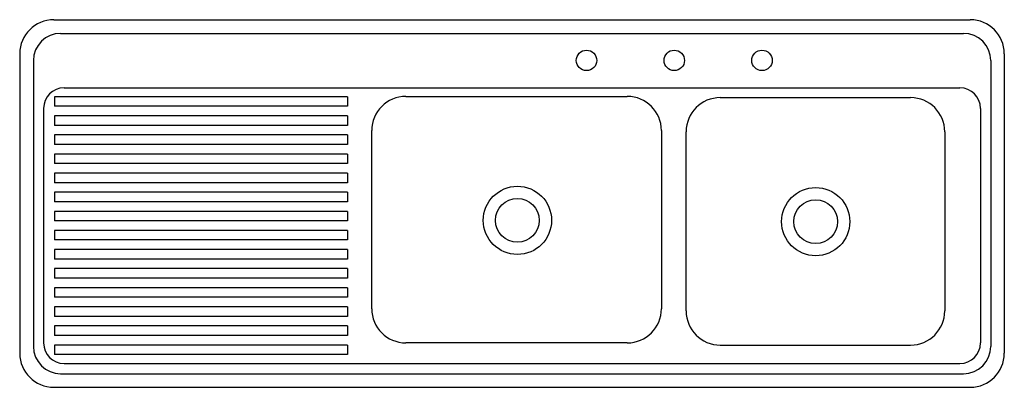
# Model space of a CAD drawing. Extents: x 304.48 to 305.93, y 232.61 to 233.15.
import ezdxf

# ---------------------------------------------------------------- set-up
doc = ezdxf.new("R2010")
doc.units = 0
doc.header["$MEASUREMENT"] = 0
doc.layers.add('MUEBLES', color=251, linetype='CONTINUOUS')

msp = doc.modelspace()

# ---------------------------------------------------------------- linework, layer by layer
at = {"layer": 'MUEBLES'}
for p, q in [((304.5345, 233.1452), (305.8777, 233.1452)), ((304.5445, 233.1252), (305.8677, 233.1252)), ((304.4845, 233.0952), (304.4845, 232.6562)), ((305.9277, 233.0952), (305.9277, 232.6562)), ((304.5045, 233.0852), (304.5045, 232.6662)), ((305.9077, 233.0852), (305.9077, 232.6662)), ((304.5495, 233.0452), (305.8627, 233.0452)), ((304.5355, 233.0322), (304.5355, 233.0182)), ((304.9649, 233.0322), (304.5355, 233.0322)), ((304.9649, 233.0322), (304.9649, 233.0182)), ((305.0505, 233.0327), (305.375, 233.0327)), ((305.5113, 233.0309), (305.7904, 233.0309)), ((304.5195, 233.0152), (304.5195, 232.6712)), ((304.9649, 233.0182), (304.5355, 233.0182)), ((305.8927, 233.0152), (305.8927, 232.6712)), ((304.5355, 233.0042), (304.5355, 232.9902)), ((304.9649, 233.0042), (304.5355, 233.0042)), ((304.9649, 233.0042), (304.9649, 232.9902)), ((304.9649, 232.9902), (304.5355, 232.9902)), ((305.0005, 232.7214), (305.0005, 232.9827)), ((305.425, 232.9827), (305.425, 232.7214)), ((305.4613, 232.7182), (305.4613, 232.9809)), ((305.8404, 232.9809), (305.8404, 232.7182)), ((304.5355, 232.9762), (304.5355, 232.9622)), ((304.9649, 232.9762), (304.5355, 232.9762)), ((304.9649, 232.9762), (304.9649, 232.9622)), ((304.9649, 232.9622), (304.5355, 232.9622)), ((304.5355, 232.9482), (304.5355, 232.9342)), ((304.9649, 232.9482), (304.5355, 232.9482)), ((304.9649, 232.9482), (304.9649, 232.9342)), ((304.9649, 232.9342), (304.5355, 232.9342)), ((304.5355, 232.9202), (304.5355, 232.9062)), ((304.9649, 232.9202), (304.5355, 232.9202)), ((304.9649, 232.9062), (304.5355, 232.9062)), ((304.9649, 232.9202), (304.9649, 232.9062)), ((304.5355, 232.8922), (304.5355, 232.8782)), ((304.9649, 232.8922), (304.5355, 232.8922)), ((304.9649, 232.8922), (304.9649, 232.8782)), ((304.9649, 232.8782), (304.5355, 232.8782)), ((304.5355, 232.8642), (304.5355, 232.8502)), ((304.9649, 232.8642), (304.5355, 232.8642)), ((304.9649, 232.8642), (304.9649, 232.8502)), ((304.9649, 232.8502), (304.5355, 232.8502)), ((304.5355, 232.8362), (304.5355, 232.8222)), ((304.9649, 232.8362), (304.5355, 232.8362)), ((304.9649, 232.8362), (304.9649, 232.8222)), ((304.9649, 232.8222), (304.5355, 232.8222)), ((304.5355, 232.8082), (304.5355, 232.7942)), ((304.9649, 232.8082), (304.5355, 232.8082)), ((304.9649, 232.8082), (304.9649, 232.7942)), ((304.9649, 232.7942), (304.5355, 232.7942)), ((304.5355, 232.7802), (304.5355, 232.7662)), ((304.9649, 232.7802), (304.5355, 232.7802)), ((304.9649, 232.7802), (304.9649, 232.7662)), ((304.9649, 232.7662), (304.5355, 232.7662)), ((304.5355, 232.7522), (304.5355, 232.7382)), ((304.9649, 232.7522), (304.5355, 232.7522)), ((304.9649, 232.7522), (304.9649, 232.7382)), ((304.9649, 232.7382), (304.5355, 232.7382)), ((304.5355, 232.7242), (304.5355, 232.7102)), ((304.9649, 232.7242), (304.5355, 232.7242)), ((304.9649, 232.7242), (304.9649, 232.7102)), ((304.9649, 232.7102), (304.5355, 232.7102)), ((304.5355, 232.6962), (304.5355, 232.6822)), ((304.9649, 232.6962), (304.5355, 232.6962)), ((304.9649, 232.6962), (304.9649, 232.6822)), ((304.9649, 232.6822), (304.5355, 232.6822)), ((304.5355, 232.6682), (304.5355, 232.6542)), ((304.9649, 232.6682), (304.5355, 232.6682)), ((304.9649, 232.6682), (304.9649, 232.6542)), ((305.375, 232.6714), (305.0505, 232.6714)), ((305.5113, 232.6682), (305.7904, 232.6682)), ((304.9649, 232.6542), (304.5355, 232.6542)), ((304.5495, 232.6412), (305.8627, 232.6412)), ((304.5445, 232.6262), (305.8677, 232.6262)), ((304.5345, 232.6062), (305.8777, 232.6062))]:
    msp.add_line(p, q, dxfattribs=at)
for centre, radius in [((305.3153, 233.0855), 0.015), ((305.4439, 233.0855), 0.015), ((305.5725, 233.0855), 0.015), ((305.214, 232.851), 0.05), ((305.6512, 232.8491), 0.05), ((305.214, 232.851), 0.0321), ((305.6512, 232.8491), 0.0321)]:
    msp.add_circle(centre, radius, dxfattribs=at)
for centre, radius, start, end in [((304.5345, 233.0952), 0.05, 90, 180), ((305.8777, 233.0952), 0.05, 0, 90), ((304.5445, 233.0852), 0.04, 90, 180), ((305.8677, 233.0852), 0.04, 360, 90), ((304.5495, 233.0152), 0.03, 90, 180), ((305.8627, 233.0152), 0.03, 360, 90), ((305.0505, 232.9827), 0.05, 90, 180), ((305.375, 232.9827), 0.05, 360, 90), ((305.5113, 232.9809), 0.05, 90, 180), ((305.7904, 232.9809), 0.05, 360, 90), ((305.0505, 232.7214), 0.05, 180, 270), ((305.375, 232.7214), 0.05, 270, 360), ((305.5113, 232.7182), 0.05, 180, 270), ((305.7904, 232.7182), 0.05, 270, 360), ((304.5445, 232.6662), 0.04, 180, 270), ((304.5495, 232.6712), 0.03, 180, 270), ((305.8627, 232.6712), 0.03, 270, 360), ((305.8677, 232.6662), 0.04, 270, 360), ((304.5345, 232.6562), 0.05, 180, 270), ((305.8777, 232.6562), 0.05, 270, 0)]:
    msp.add_arc(centre, radius, start, end, dxfattribs=at)

doc.saveas('drawing.dxf')
